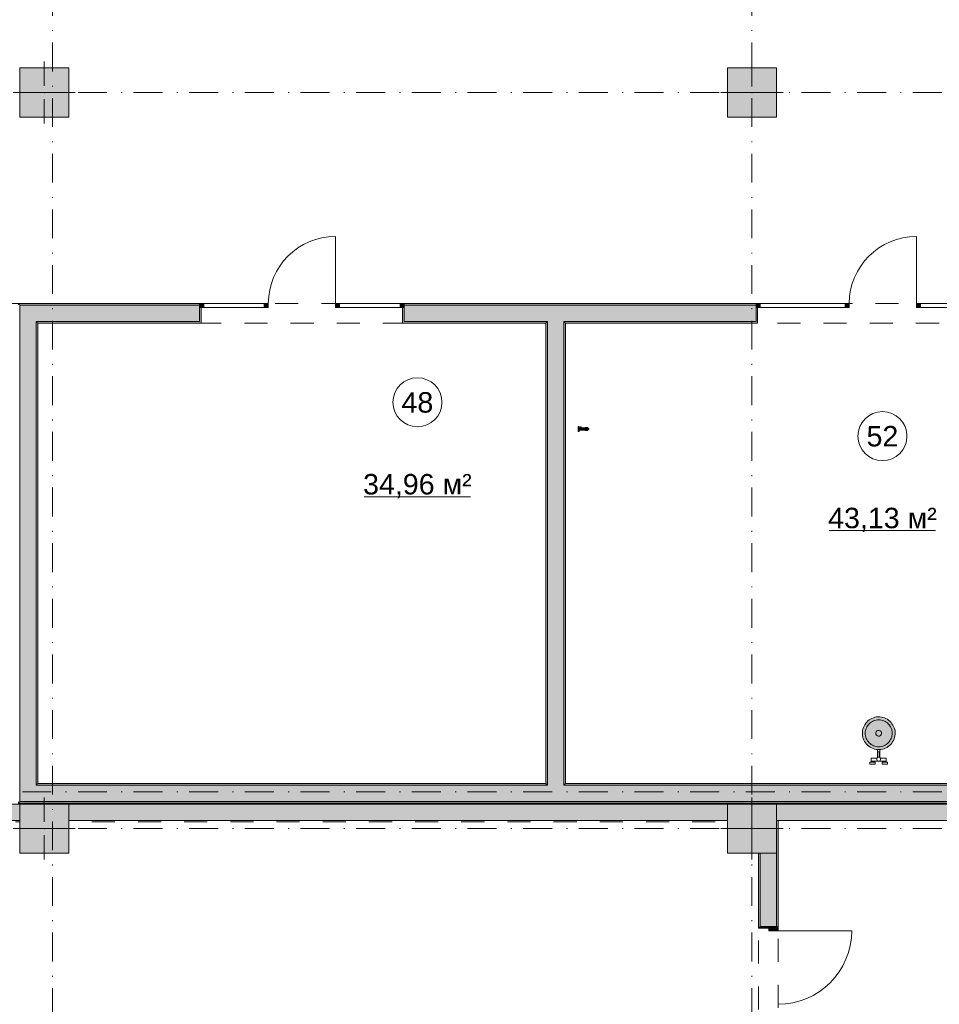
# Model space of a CAD drawing. Header units: millimetres. Extents: x 0 to 1184, y 0 to 836.
# Tile 39 of 61: x 622 to 734, y 428 to 548. Entities that reach past the tile are written whole.
import ezdxf
from ezdxf.xclip import XClip

# ---------------------------------------------------------------- set-up
doc = ezdxf.new("R2010")
doc.units = ezdxf.units.MM
doc.header["$MEASUREMENT"] = 0
doc.header["$XCLIPFRAME"] = 0
doc.linetypes.add('Штриховая', pattern=[5.644444, 2.822222, -2.822222])
doc.linetypes.add('Штрихпунктирная', pattern=[6.702778, 3.527778, -1.763889, 0, -1.411111])
for name, color, linetype in [('Интерьер - Оборудование', 7, 'Continuous'), ('Интерьер - Оборудование бань', 7, 'Continuous'), ('Конструктив - Колонны', 7, 'Continuous'), ('Конструктив - Стены Блок 200 нов', 7, 'Continuous'), ('Конструктив - Стены Внутр сущ.', 7, 'Continuous'), ('Элемент Модели - Зона', 7, 'Continuous'), ('Элемент Модели - Оси', 7, 'Continuous')]:
    doc.layers.add(name, color=color, linetype=linetype)
doc.styles.add('СГЕНЕРИР_СТИЛЬ_3', font='txt')

# ---------------------------------------------------------------- blocks, each defined once
blk = doc.blocks.new('Чертеж_4_4', base_point=(-278.48, 89.56))
at = {"layer": 'Интерьер - Оборудование', "linetype": 'Continuous', "lineweight": 0, "true_color": 0xe5e5e5}
blk.add_hatch(color=254, dxfattribs=at).paths.add_polyline_path([(690.58, 498.58), (690.57, 498.58), (690.56, 498.54), (690.42, 498.54), (690.42, 498.61), (690.42, 498.66), (690.42, 498.69), (690.42, 498.71), (690.3, 498.71), (690.3, 498.69), (690.3, 498.66), (690.3, 498.61), (690.3, 498.55), (690.3, 498.48), (690.3, 498.41), (690.3, 498.33), (690.3, 498.26), (690.3, 498.2), (690.3, 498.15), (690.3, 498.12), (690.3, 498.11), (690.42, 498.11), (690.42, 498.12), (690.42, 498.15), (690.42, 498.2), (690.42, 498.26), (691.09, 498.27), (691.15, 498.27), (691.15, 498.25), (691.15, 498.24), (691.46, 498.24), (691.47, 498.24), (691.47, 498.25), (691.47, 498.26), (691.47, 498.28), (691.47, 498.3), (691.47, 498.32), (691.47, 498.35), (691.51, 498.36), (691.55, 498.36), (691.57, 498.36), (691.58, 498.36), (691.59, 498.37), (691.6, 498.38), (691.6, 498.41), (691.6, 498.42), (691.6, 498.43), (691.59, 498.44), (691.58, 498.45), (691.55, 498.46), (691.5, 498.46), (691.47, 498.46), (691.47, 498.49), (691.47, 498.52), (691.47, 498.54), (691.47, 498.55), (691.47, 498.56), (691.47, 498.57), (691.46, 498.58), (691.15, 498.58), (691.15, 498.57), (691.15, 498.55), (691.09, 498.55), (690.68, 498.54), (690.68, 498.58), (690.66, 498.58), (690.66, 498.68), (690.64, 498.68), (690.62, 498.68), (690.6, 498.68), (690.59, 498.68)])
at = {"layer": 'Интерьер - Оборудование бань', "linetype": 'Continuous', "lineweight": 0, "true_color": 0xffffff}
blk.add_hatch(color=7, dxfattribs=at).paths.add_polyline_path([(725.02, 461.14), (725.04, 460.95), (725.07, 460.75), (725.13, 460.56), (725.2, 460.38), (725.29, 460.21), (725.4, 460.04), (725.52, 459.89), (725.66, 459.75), (725.81, 459.62), (725.97, 459.51), (726.14, 459.41), (726.32, 459.34), (726.51, 459.28), (726.7, 459.24), (726.9, 459.21), (727.09, 459.21), (727.29, 459.23), (727.48, 459.27), (727.67, 459.32), (727.85, 459.39), (728.03, 459.48), (728.19, 459.59), (728.35, 459.71), (728.49, 459.85), (728.61, 460), (728.72, 460.16), (728.82, 460.33), (728.9, 460.51), (728.96, 460.7), (728.99, 460.89), (729.02, 461.09), (729.02, 461.28), (729.01, 461.48), (728.97, 461.67), (728.92, 461.86), (728.84, 462.04), (728.75, 462.22), (728.64, 462.38), (728.52, 462.54), (728.39, 462.68), (728.23, 462.8), (728.07, 462.92), (727.9, 463.01), (727.72, 463.09), (727.53, 463.15), (727.34, 463.19), (727.15, 463.21), (726.95, 463.21), (726.75, 463.2), (726.56, 463.16), (726.37, 463.11), (726.19, 463.03), (726.02, 462.94), (725.85, 462.84), (725.7, 462.71), (725.56, 462.58), (725.43, 462.43), (725.32, 462.26), (725.22, 462.09), (725.14, 461.91), (725.08, 461.73), (725.05, 461.53), (725.02, 461.34)])
at = {"layer": 'Конструктив - Колонны', "linetype": 'Continuous', "lineweight": 0, "true_color": 0x000000}
for points in [[(622.02, 536.56), (628.02, 536.56), (628.02, 542.56), (622.02, 542.56)], [(708.52, 536.56), (714.52, 536.56), (714.52, 542.56), (708.52, 542.56)], [(622.02, 446.56), (628.02, 446.56), (628.02, 452.56), (622.02, 452.56)], [(708.52, 446.56), (714.52, 446.56), (714.52, 452.56), (708.52, 452.56)]]:
    blk.add_hatch(color=18, dxfattribs=at).paths.add_polyline_path(points)
at = {"layer": 'Конструктив - Стены Блок 200 нов', "linetype": 'Continuous', "lineweight": 0, "true_color": 0x000000}
for points in [[(622.02, 513.76), (621.82, 513.76), (622.02, 513.56)], [(621.82, 513.56), (622.02, 513.56), (621.82, 513.76)], [(644.01, 513.76), (622.02, 513.76), (622.02, 513.56), (644.01, 513.56)], [(624.02, 513.56), (622.02, 513.56), (624.02, 511.56)], [(622.02, 511.56), (624.02, 511.56), (622.02, 513.56)], [(624.02, 511.56), (644.01, 511.56), (644.01, 513.26), (644.01, 513.56), (624.02, 513.56)], [(644.01, 513.76), (644.01, 513.26), (644.51, 513.26), (644.51, 513.76)], [(644.01, 511.36), (644.21, 511.36), (644.21, 513.26), (644.01, 513.26), (644.01, 511.56)], [(651.91, 513.76), (651.91, 513.26), (652.41, 513.26), (652.41, 513.36), (652.41, 513.76)], [(660.61, 513.76), (660.61, 513.36), (660.61, 513.26), (661.11, 513.26), (661.11, 513.76)], [(668.51, 513.76), (668.51, 513.26), (669.01, 513.26), (669.01, 513.76)], [(668.81, 511.36), (669.01, 511.36), (669.01, 511.56), (669.01, 513.26), (668.81, 513.26)], [(669.01, 513.56), (688.52, 513.56), (688.52, 513.76), (669.01, 513.76)], [(669.01, 513.56), (669.01, 513.26), (669.01, 511.56), (686.52, 511.56), (686.52, 513.56)], [(686.52, 511.56), (688.52, 511.56), (688.52, 513.56), (686.52, 513.56)], [(688.52, 513.56), (712.02, 513.56), (712.02, 513.76), (688.52, 513.76)], [(688.52, 511.56), (712.02, 511.56), (712.02, 513.26), (712.02, 513.56), (688.52, 513.56)], [(712.02, 513.76), (712.02, 513.26), (712.52, 513.26), (712.52, 513.76)], [(712.02, 511.36), (712.22, 511.36), (712.22, 513.26), (712.02, 513.26), (712.02, 511.56)], [(722.92, 513.76), (722.92, 513.26), (723.42, 513.26), (723.42, 513.36), (723.42, 513.76)], [(731.62, 513.76), (731.62, 513.36), (731.62, 513.26), (732.12, 513.26), (732.12, 513.76)], [(622.02, 511.56), (622.02, 454.86), (624.02, 454.86), (624.02, 511.56)], [(624.22, 511.56), (624.02, 511.56), (624.22, 511.36)], [(624.02, 511.36), (624.22, 511.36), (624.02, 511.56)], [(624.02, 511.36), (624.02, 455.06), (624.22, 455.06), (624.22, 511.36)], [(644.01, 511.56), (624.22, 511.56), (624.22, 511.36), (644.01, 511.36)], [(669.01, 511.56), (669.01, 511.36), (686.32, 511.36), (686.32, 511.56)], [(686.32, 511.36), (686.52, 511.36), (686.52, 511.56), (686.32, 511.56)], [(686.32, 511.36), (686.32, 455.06), (686.52, 455.06), (686.52, 511.36)], [(686.52, 511.36), (688.52, 511.36), (688.52, 511.56), (686.52, 511.56)], [(688.52, 455.06), (688.52, 511.36), (686.52, 511.36), (686.52, 455.06)], [(688.52, 511.36), (688.72, 511.36), (688.72, 511.56), (688.52, 511.56)], [(688.72, 455.06), (688.72, 511.36), (688.52, 511.36), (688.52, 455.06)], [(712.02, 511.56), (688.72, 511.56), (688.72, 511.36), (712.02, 511.36)], [(624.02, 454.86), (622.02, 452.86), (624.02, 452.86)], [(624.02, 454.86), (622.02, 454.86), (622.02, 452.86)], [(624.22, 455.06), (624.02, 454.86), (624.22, 454.86)], [(624.22, 455.06), (624.02, 455.06), (624.02, 454.86)], [(624.02, 452.86), (686.52, 452.86), (686.52, 454.86), (624.02, 454.86)], [(624.22, 454.86), (686.32, 454.86), (686.32, 455.06), (624.22, 455.06)], [(686.32, 454.86), (686.52, 454.86), (686.52, 455.06), (686.32, 455.06)], [(686.52, 454.86), (688.52, 454.86), (688.52, 455.06), (686.52, 455.06)], [(686.52, 452.86), (688.52, 452.86), (688.52, 454.86), (686.52, 454.86)], [(688.52, 454.86), (688.72, 454.86), (688.72, 455.06), (688.52, 455.06)], [(688.52, 452.86), (765.52, 452.86), (765.52, 454.86), (688.52, 454.86)], [(688.72, 454.86), (765.32, 454.86), (765.32, 455.06), (688.72, 455.06)], [(622.02, 452.86), (621.82, 452.66), (622.02, 452.66)], [(622.02, 452.86), (621.82, 452.86), (621.82, 452.66)], [(894.52, 452.86), (622.02, 452.86), (622.02, 452.66), (894.52, 452.66)], [(714.72, 450.56), (714.52, 450.56), (714.52, 437.57), (714.72, 437.57)], [(712.52, 446.56), (712.32, 446.56), (712.32, 437.57), (712.52, 437.57)], [(712.52, 437.57), (713.57, 437.57), (714.52, 437.57), (714.52, 446.56), (712.52, 446.56)], [(712.32, 437.37), (713.57, 437.37), (713.57, 437.57), (712.52, 437.57), (712.32, 437.57)], [(714.72, 437.57), (713.57, 437.57), (713.57, 437.07), (714.72, 437.07)]]:
    blk.add_hatch(color=18, dxfattribs=at).paths.add_polyline_path(points)
at = {"layer": 'Конструктив - Стены Внутр сущ.', "linetype": 'Continuous', "lineweight": 0, "true_color": 0x000000}
for points in [[(621.02, 452.56), (621.02, 450.56), (622.02, 450.56), (622.02, 452.56)], [(628.02, 452.56), (628.02, 450.56), (708.52, 450.56), (708.52, 452.56)], [(714.52, 452.56), (714.52, 450.56), (798.52, 450.56), (798.52, 452.56)]]:
    blk.add_hatch(color=18, dxfattribs=at).paths.add_polyline_path(points)
at = {"layer": 'Интерьер - Оборудование', "color": 7, "linetype": 'Continuous', "lineweight": 15}
for p, q in [((690.42, 498.54), (690.42, 498.27)), ((690.56, 498.54), (690.68, 498.54)), ((690.58, 498.58), (690.66, 498.58)), ((690.99, 498.51), (691.07, 498.51)), ((690.99, 498.32), (690.99, 498.49)), ((691.15, 498.55), (691.15, 498.27)), ((691.46, 498.58), (691.46, 498.24)), ((691.47, 498.46), (691.47, 498.36)), ((691.07, 498.31), (690.99, 498.31))]:
    blk.add_line(p, q, dxfattribs=at)
at = {"layer": 'Интерьер - Оборудование', "color": 7, "linetype": 'Continuous', "lineweight": 15, "flags": 128}
blk.add_lwpolyline([(690.58, 498.58), (690.58, 498.68), (690.6, 498.68), (690.62, 498.68), (690.64, 498.68), (690.65, 498.68), (690.66, 498.58), (690.67, 498.58), (690.68, 498.54), (691.09, 498.54), (691.15, 498.55), (691.15, 498.57), (691.15, 498.58), (691.46, 498.58), (691.47, 498.57), (691.47, 498.56), (691.47, 498.55), (691.47, 498.54), (691.47, 498.52), (691.47, 498.49), (691.47, 498.47), (691.5, 498.46), (691.54, 498.46), (691.58, 498.45), (691.59, 498.44), (691.6, 498.43), (691.6, 498.42), (691.6, 498.41), (691.6, 498.38), (691.59, 498.37), (691.58, 498.36), (691.57, 498.36), (691.56, 498.36), (691.51, 498.36), (691.47, 498.36), (691.47, 498.32), (691.47, 498.3), (691.47, 498.28), (691.47, 498.26), (691.47, 498.25), (691.47, 498.24), (691.46, 498.24), (691.15, 498.24), (691.15, 498.25), (691.15, 498.26), (691.09, 498.27), (690.42, 498.27), (690.42, 498.2), (690.42, 498.15), (690.42, 498.12), (690.42, 498.11), (690.3, 498.11), (690.3, 498.12), (690.3, 498.15), (690.3, 498.2), (690.3, 498.26), (690.3, 498.33), (690.3, 498.41), (690.3, 498.48), (690.3, 498.55), (690.3, 498.61), (690.3, 498.66), (690.3, 498.69), (690.3, 498.71), (690.42, 498.71), (690.42, 498.69), (690.42, 498.66), (690.42, 498.61), (690.42, 498.55), (690.56, 498.54), (690.56, 498.58)], close=True, dxfattribs=at)
at = {"layer": 'Интерьер - Оборудование', "color": 7, "linetype": 'Continuous', "lineweight": 15}
for centre, radius, start, end in [((690.99, 498.5), 0.00422, 90, 190.2158), ((690.93, 498.49), 0.0565, 0, 10.216), ((691.15, 498.5), 0.0777, 152.2265, 163.6601), ((691.3, 498.46), 0.233, 163.6601, 167.4903), ((691.09, 498.54), 0.00883, 90, 141.9852), ((691.12, 498.51), 0.048, 141.9854, 152.2265), ((691.09, 498.54), 0.00883, 38.0148, 90), ((691.06, 498.51), 0.048, 27.7735, 38.0146), ((691.03, 498.5), 0.0786, 16.088, 27.7735), ((690.88, 498.45), 0.241, 12.2648, 16.0881), ((690.77, 498.43), 0.352, 4.1641, 12.2648), ((690.44, 498.41), 0.686, 0, 4.1641), ((690.93, 498.32), 0.0565, 349.784, 0), ((690.99, 498.31), 0.00422, 169.7842, 270), ((691.3, 498.36), 0.233, 192.5097, 196.3399), ((691.15, 498.31), 0.0777, 196.3399, 207.7735), ((691.12, 498.3), 0.048, 207.7735, 218.0146), ((691.09, 498.28), 0.00883, 218.0148, 270), ((691.09, 498.28), 0.00883, 270, 321.9852), ((691.03, 498.31), 0.0786, 332.2265, 343.912), ((691.06, 498.3), 0.048, 321.9854, 332.2265), ((690.77, 498.38), 0.352, 347.7352, 355.8359), ((690.88, 498.36), 0.241, 343.9119, 347.7352), ((690.44, 498.41), 0.686, 355.8359, 0)]:
    blk.add_arc(centre, radius, start, end, dxfattribs=at)
at = {"layer": 'Интерьер - Оборудование бань', "color": 7, "linetype": 'Continuous', "lineweight": 15}
for p, q in [((725.75, 462.26), (725.86, 462.38)), ((725.86, 462.38), (725.98, 462.49)), ((725.98, 462.49), (726.11, 462.58)), ((726.11, 462.58), (726.24, 462.66)), ((726.24, 462.66), (726.39, 462.73)), ((726.39, 462.73), (726.54, 462.79)), ((726.54, 462.79), (726.7, 462.83)), ((726.7, 462.83), (726.86, 462.85)), ((726.86, 462.85), (727.02, 462.86)), ((727.02, 462.86), (727.18, 462.85)), ((727.18, 462.85), (727.34, 462.83)), ((727.34, 462.83), (727.5, 462.79)), ((727.5, 462.79), (727.65, 462.73)), ((727.65, 462.73), (727.8, 462.66)), ((727.8, 462.66), (727.94, 462.58)), ((727.94, 462.58), (728.07, 462.49)), ((728.07, 462.49), (728.19, 462.38)), ((728.19, 462.38), (728.29, 462.26)), ((725.38, 461.37), (725.41, 461.53)), ((725.38, 461.21), (725.38, 461.37)), ((725.38, 461.05), (725.38, 461.21)), ((725.41, 461.53), (725.44, 461.69)), ((725.44, 461.69), (725.5, 461.84)), ((725.5, 461.84), (725.57, 461.99)), ((725.57, 461.99), (725.65, 462.13)), ((725.65, 462.13), (725.75, 462.26)), ((726.67, 461.25), (726.71, 461.38)), ((726.68, 461.11), (726.67, 461.25)), ((726.71, 461.38), (726.8, 461.49)), ((726.8, 461.49), (726.92, 461.55)), ((726.92, 461.55), (727.06, 461.56)), ((727.06, 461.56), (727.19, 461.52)), ((727.19, 461.52), (727.3, 461.43)), ((727.3, 461.43), (727.36, 461.31)), ((727.37, 461.17), (727.33, 461.04)), ((727.36, 461.31), (727.37, 461.17)), ((728.29, 462.26), (728.39, 462.13)), ((728.39, 462.13), (728.47, 461.99)), ((728.47, 461.99), (728.54, 461.84)), ((728.54, 461.84), (728.6, 461.69)), ((728.6, 461.69), (728.63, 461.53)), ((728.63, 461.53), (728.66, 461.37)), ((728.66, 461.37), (728.67, 461.21)), ((728.67, 461.21), (728.66, 461.05)), ((725.41, 460.89), (725.38, 461.05)), ((725.44, 460.73), (725.41, 460.89)), ((725.5, 460.58), (725.44, 460.73)), ((725.57, 460.44), (725.5, 460.58)), ((725.65, 460.3), (725.57, 460.44)), ((725.75, 460.17), (725.65, 460.3)), ((725.86, 460.05), (725.75, 460.17)), ((725.98, 459.94), (725.86, 460.05)), ((726.11, 459.84), (725.98, 459.94)), ((726.75, 460.99), (726.68, 461.11)), ((726.85, 460.9), (726.75, 460.99)), ((726.98, 460.86), (726.85, 460.9)), ((727.12, 460.87), (726.98, 460.86)), ((727.24, 460.94), (727.12, 460.87)), ((727.33, 461.04), (727.24, 460.94)), ((728.07, 459.94), (727.94, 459.84)), ((728.19, 460.05), (728.07, 459.94)), ((728.29, 460.17), (728.19, 460.05)), ((728.39, 460.3), (728.29, 460.17)), ((728.47, 460.44), (728.39, 460.3)), ((728.54, 460.58), (728.47, 460.44)), ((728.6, 460.73), (728.54, 460.58)), ((728.63, 460.89), (728.6, 460.73)), ((728.66, 461.05), (728.63, 460.89)), ((726.24, 459.76), (726.11, 459.84)), ((726.39, 459.69), (726.24, 459.76)), ((726.54, 459.64), (726.39, 459.69)), ((726.7, 459.6), (726.54, 459.64)), ((726.86, 459.57), (726.7, 459.6)), ((727.02, 459.57), (726.86, 459.57)), ((726.91, 458.26), (726.91, 458.92)), ((726.91, 458.92), (727.11, 458.92)), ((727.18, 459.57), (727.02, 459.57)), ((727.11, 458.92), (727.11, 458.26)), ((727.34, 459.6), (727.18, 459.57)), ((727.5, 459.64), (727.34, 459.6)), ((727.65, 459.69), (727.5, 459.64)), ((727.8, 459.76), (727.65, 459.69)), ((727.94, 459.84), (727.8, 459.76)), ((726.43, 457.81), (726.09, 457.81)), ((726.43, 457.69), (726.09, 457.69)), ((727.59, 457.81), (727.93, 457.81)), ((727.59, 457.69), (727.93, 457.69))]:
    blk.add_line(p, q, dxfattribs=at)
at = {"layer": 'Интерьер - Оборудование бань', "color": 7, "linetype": 'Continuous', "lineweight": 15, "flags": 128}
blk.add_lwpolyline([(725.02, 461.14), (725.02, 461.34), (725.05, 461.53), (725.08, 461.73), (725.14, 461.91), (725.22, 462.09), (725.32, 462.26), (725.43, 462.43), (725.56, 462.58), (725.7, 462.71), (725.85, 462.84), (726.02, 462.94), (726.19, 463.03), (726.37, 463.11), (726.56, 463.16), (726.75, 463.2), (726.95, 463.21), (727.15, 463.21), (727.34, 463.19), (727.53, 463.15), (727.72, 463.09), (727.9, 463.01), (728.07, 462.92), (728.23, 462.8), (728.39, 462.68), (728.52, 462.54), (728.64, 462.38), (728.75, 462.22), (728.84, 462.04), (728.92, 461.86), (728.97, 461.67), (729.01, 461.48), (729.02, 461.28), (729.02, 461.09), (728.99, 460.89), (728.96, 460.7), (728.9, 460.51), (728.82, 460.33), (728.72, 460.16), (728.61, 460), (728.49, 459.85), (728.35, 459.71), (728.19, 459.59), (728.03, 459.48), (727.85, 459.39), (727.67, 459.32), (727.48, 459.27), (727.29, 459.23), (727.09, 459.21), (726.9, 459.21), (726.7, 459.24), (726.51, 459.28), (726.32, 459.34), (726.14, 459.41), (725.97, 459.51), (725.81, 459.62), (725.66, 459.75), (725.52, 459.89), (725.4, 460.04), (725.29, 460.21), (725.2, 460.38), (725.13, 460.56), (725.07, 460.75), (725.04, 460.95)], close=True, dxfattribs=at)
blk.add_lwpolyline([(726.85, 459.23), (727.17, 459.23), (727.17, 458.73), (727.17, 458.6), (727.17, 458.22, -0.06464), (727.21, 458.18), (727.93, 458.18), (727.93, 457.69), (728.1, 457.69), (728.1, 457.45), (727.42, 457.45), (727.42, 457.69), (727.59, 457.69), (727.59, 457.81), (726.43, 457.81), (726.43, 457.69), (726.6, 457.69), (726.6, 457.45), (725.92, 457.45), (725.92, 457.69), (726.09, 457.69), (726.09, 458.18), (726.81, 458.18, -0.06464), (726.85, 458.22)], format="xyb", close=True, dxfattribs=at)
at = {"layer": 'Интерьер - Оборудование бань', "color": 7, "linetype": 'Continuous', "lineweight": 15}
blk.add_circle((727.01, 458.05), 0.24, dxfattribs=at)
for start, end in [(146.4033, 213.5967), (326.4033, 33.5967)]:
    blk.add_arc((727.01, 458.7), 0.12, start, end, dxfattribs=at)
at = {"layer": 'Конструктив - Колонны', "color": 251, "linetype": 'Continuous', "lineweight": 5, "true_color": 0x575757}
for p, q in [((625.02, 540.36), (625.02, 543.36)), ((711.52, 540.36), (711.52, 543.36)), ((624.22, 539.56), (621.22, 539.56)), ((625.82, 539.56), (628.82, 539.56)), ((710.72, 539.56), (707.72, 539.56)), ((712.32, 539.56), (715.32, 539.56)), ((625.02, 538.76), (625.02, 535.76)), ((711.52, 538.76), (711.52, 535.76)), ((625.02, 450.36), (625.02, 453.36)), ((711.52, 450.36), (711.52, 453.36)), ((624.22, 449.56), (621.22, 449.56)), ((625.82, 449.56), (628.82, 449.56)), ((710.72, 449.56), (707.72, 449.56)), ((712.32, 449.56), (715.32, 449.56)), ((625.02, 448.76), (625.02, 445.76)), ((711.52, 448.76), (711.52, 445.76))]:
    blk.add_line(p, q, dxfattribs=at)
at = {"layer": 'Конструктив - Колонны', "color": 251, "linetype": 'Continuous', "lineweight": 15, "true_color": 0x575757, "flags": 128}
for points in [[(622.02, 536.56), (628.02, 536.56), (628.02, 542.56), (622.02, 542.56)], [(708.52, 536.56), (714.52, 536.56), (714.52, 542.56), (708.52, 542.56)], [(622.02, 446.56), (628.02, 446.56), (628.02, 452.56), (622.02, 452.56)], [(708.52, 446.56), (714.52, 446.56), (714.52, 452.56), (708.52, 452.56)]]:
    blk.add_lwpolyline(points, close=True, dxfattribs=at)
at = {"layer": 'Конструктив - Колонны', "color": 251, "linetype": 'Continuous', "lineweight": 5, "true_color": 0x575757}
for p in [(625.02, 539.56), (711.52, 539.56), (625.02, 449.56), (711.52, 449.56)]:
    blk.add_point(p, dxfattribs=at)
at = {"layer": 'Конструктив - Стены Блок 200 нов', "color": 251, "linetype": 'Continuous', "lineweight": 5, "true_color": 0x575757}
for p, q in [((660.61, 513.76), (660.61, 521.96)), ((731.62, 513.76), (731.62, 521.96)), ((644.01, 513.76), (652.41, 513.76)), ((644.01, 513.76), (644.01, 513.26)), ((644.51, 513.76), (644.01, 513.76)), ((644.01, 513.26), (652.41, 513.26)), ((644.01, 513.26), (644.51, 513.26)), ((644.51, 513.26), (644.51, 513.76)), ((651.91, 513.76), (651.91, 513.26)), ((652.41, 513.76), (651.91, 513.76)), ((651.91, 513.26), (652.41, 513.26)), ((652.41, 513.36), (652.41, 513.76)), ((652.41, 513.26), (652.41, 513.36)), ((669.01, 513.76), (660.61, 513.76)), ((660.61, 513.76), (660.61, 513.36)), ((661.11, 513.76), (660.61, 513.76)), ((660.61, 513.36), (660.61, 513.26)), ((669.01, 513.26), (660.61, 513.26)), ((660.61, 513.26), (661.11, 513.26)), ((661.11, 513.26), (661.11, 513.76)), ((668.51, 513.76), (668.51, 513.26)), ((669.01, 513.76), (668.51, 513.76)), ((668.51, 513.26), (669.01, 513.26)), ((669.01, 513.26), (669.01, 513.76)), ((712.02, 513.76), (723.42, 513.76)), ((712.02, 513.76), (712.02, 513.26)), ((712.52, 513.76), (712.02, 513.76)), ((712.02, 513.26), (723.42, 513.26)), ((712.02, 513.26), (712.52, 513.26)), ((712.52, 513.26), (712.52, 513.76)), ((722.92, 513.76), (722.92, 513.26)), ((723.42, 513.76), (722.92, 513.76)), ((722.92, 513.26), (723.42, 513.26)), ((723.42, 513.36), (723.42, 513.76)), ((723.42, 513.26), (723.42, 513.36)), ((743.02, 513.76), (731.62, 513.76)), ((731.62, 513.76), (731.62, 513.36)), ((732.12, 513.76), (731.62, 513.76)), ((731.62, 513.36), (731.62, 513.26)), ((743.02, 513.26), (731.62, 513.26)), ((731.62, 513.26), (732.12, 513.26)), ((732.12, 513.26), (732.12, 513.76)), ((713.57, 437.07), (713.57, 437.57)), ((713.57, 437.57), (714.72, 437.57)), ((714.72, 437.07), (713.57, 437.07)), ((714.72, 437.57), (714.72, 437.07)), ((714.72, 437.07), (723.72, 437.07))]:
    blk.add_line(p, q, dxfattribs=at)
at = {"layer": 'Конструктив - Стены Блок 200 нов', "color": 251, "linetype": 'Continuous', "lineweight": 20, "true_color": 0x575757}
for p, q in [((624.02, 513.56), (622.02, 513.56)), ((622.02, 513.56), (622.02, 511.56)), ((624.02, 513.56), (622.02, 513.56)), ((644.01, 513.56), (624.02, 513.56)), ((644.01, 513.76), (644.01, 513.56)), ((644.01, 513.76), (644.01, 513.56)), ((644.01, 513.76), (644.01, 513.56)), ((644.01, 513.56), (644.01, 513.26)), ((644.01, 513.56), (644.01, 513.26)), ((644.01, 513.56), (644.01, 513.26)), ((644.01, 513.26), (644.21, 513.26)), ((644.01, 511.56), (644.01, 513.26)), ((644.21, 513.26), (644.21, 511.36)), ((644.21, 513.26), (644.21, 511.36)), ((668.81, 513.26), (668.81, 511.36)), ((669.01, 513.26), (668.81, 513.26)), ((668.81, 513.26), (668.81, 511.36)), ((669.01, 513.76), (669.01, 513.56)), ((669.01, 513.76), (669.01, 513.56)), ((669.01, 513.76), (669.01, 513.56)), ((686.52, 513.56), (669.01, 513.56)), ((669.01, 513.56), (669.01, 513.26)), ((669.01, 513.56), (669.01, 513.26)), ((669.01, 513.56), (669.01, 513.26)), ((669.01, 511.56), (669.01, 513.26)), ((688.52, 513.56), (686.52, 513.56)), ((712.02, 513.56), (688.52, 513.56)), ((712.02, 513.76), (712.02, 513.56)), ((712.02, 513.76), (712.02, 513.56)), ((712.02, 513.76), (712.02, 513.56)), ((712.02, 513.56), (712.02, 513.26)), ((712.02, 513.56), (712.02, 513.26)), ((712.02, 513.56), (712.02, 513.26)), ((712.02, 513.26), (712.22, 513.26)), ((712.02, 511.56), (712.02, 513.26)), ((712.22, 513.26), (712.22, 511.36)), ((712.22, 513.26), (712.22, 511.36)), ((622.02, 511.56), (622.02, 454.86)), ((624.22, 511.56), (624.02, 511.56)), ((624.02, 454.86), (624.02, 511.56)), ((624.22, 511.56), (624.02, 511.56)), ((624.22, 511.56), (644.01, 511.56)), ((644.01, 511.36), (644.21, 511.36)), ((644.01, 511.36), (644.21, 511.36)), ((669.01, 511.36), (668.81, 511.36)), ((669.01, 511.36), (668.81, 511.36)), ((669.01, 511.56), (686.52, 511.56)), ((686.52, 511.56), (686.52, 511.36)), ((686.52, 511.56), (686.52, 511.36)), ((686.52, 511.36), (686.52, 455.06)), ((688.52, 511.56), (712.02, 511.56)), ((688.52, 511.36), (688.52, 511.56)), ((688.52, 511.36), (688.52, 511.56)), ((688.52, 455.06), (688.52, 511.36)), ((712.02, 511.36), (712.22, 511.36)), ((712.02, 511.36), (712.22, 511.36)), ((622.02, 454.86), (622.02, 452.86)), ((624.02, 454.86), (624.22, 454.86)), ((624.02, 454.86), (624.22, 454.86)), ((686.52, 454.86), (624.22, 454.86)), ((686.52, 455.06), (686.52, 454.86)), ((686.52, 455.06), (686.52, 454.86)), ((688.52, 454.86), (688.52, 455.06)), ((688.52, 454.86), (688.52, 455.06)), ((765.52, 454.86), (688.52, 454.86)), ((622.02, 452.86), (624.02, 452.86)), ((622.02, 452.86), (624.02, 452.86)), ((624.02, 452.86), (686.52, 452.86)), ((686.52, 452.86), (688.52, 452.86)), ((688.52, 452.86), (765.52, 452.86)), ((712.52, 446.56), (712.52, 437.57)), ((714.52, 437.57), (714.52, 446.56)), ((712.32, 437.57), (712.32, 437.37)), ((712.32, 437.57), (712.32, 437.37)), ((713.57, 437.37), (712.32, 437.37)), ((713.57, 437.37), (712.32, 437.37)), ((712.52, 437.57), (713.57, 437.57)), ((713.57, 437.57), (713.57, 437.37)), ((714.52, 437.57), (713.57, 437.57)), ((714.52, 437.57), (713.57, 437.57)), ((714.52, 437.57), (713.57, 437.57)), ((714.72, 437.57), (714.52, 437.57)), ((714.72, 437.57), (714.52, 437.57)), ((714.72, 437.57), (714.52, 437.57))]:
    blk.add_line(p, q, dxfattribs=at)
at = {"layer": 'Конструктив - Стены Блок 200 нов', "color": 251, "linetype": 'Continuous', "lineweight": 20, "true_color": 0x575757, "flags": 128}
for points in [[(621.82, 513.76), (622.02, 513.76)], [(644.01, 513.76), (622.02, 513.76)], [(688.52, 513.76), (669.01, 513.76)], [(712.02, 513.76), (688.52, 513.76)], [(624.22, 455.06), (624.22, 511.36)], [(624.22, 511.36), (644.01, 511.36)], [(669.01, 511.36), (686.32, 511.36)], [(686.32, 511.36), (686.32, 455.06)], [(688.72, 511.36), (712.02, 511.36)], [(688.72, 455.06), (688.72, 511.36)], [(686.32, 455.06), (624.22, 455.06)], [(765.32, 455.06), (688.72, 455.06)], [(621.82, 452.66), (622.02, 452.66)], [(622.02, 452.66), (894.52, 452.66)], [(714.72, 437.57), (714.72, 450.56)], [(712.32, 446.56), (712.32, 437.57)]]:
    blk.add_lwpolyline(points, dxfattribs=at)
at = {"layer": 'Конструктив - Стены Блок 200 нов', "color": 251, "linetype": 'Continuous', "lineweight": 5, "true_color": 0x575757}
for centre, radius, start, end in [((660.61, 513.76), 8.2, 90, 180), ((731.62, 513.76), 8.2, 90, 180), ((714.72, 437.07), 9, 270, 0)]:
    blk.add_arc(centre, radius, start, end, dxfattribs=at)
at = {"layer": 'Конструктив - Стены Внутр сущ.', "color": 251, "linetype": 'Continuous', "lineweight": 20, "true_color": 0x575757, "flags": 128}
for points in [[(622.02, 452.56), (621.02, 452.56)], [(708.52, 452.56), (628.02, 452.56)], [(798.52, 452.56), (714.52, 452.56)], [(621.02, 450.56), (622.02, 450.56)], [(628.02, 450.56), (708.52, 450.56)], [(714.52, 450.56), (798.52, 450.56)]]:
    blk.add_lwpolyline(points, dxfattribs=at)
at = {"layer": 'Элемент Модели - Зона', "color": 7, "linetype": 'Continuous', "lineweight": 15}
for p, q in [((664.12, 490.14), (677.13, 490.14)), ((720.96, 486.01), (733.97, 486.01))]:
    blk.add_line(p, q, dxfattribs=at)
at = {"layer": 'Элемент Модели - Зона', "color": 7, "linetype": 'Штриховая', "lineweight": 15, "flags": 128}
for points in [[(83.02, 539.14), (82.62, 539.14), (82.62, 452.76), (140.32, 452.76), (140.32, 480.98), (172.95, 513.62), (173.09, 513.47), (173.09, 513.76), (354.52, 513.76), (354.52, 513.56), (495.52, 513.56), (495.52, 513.76), (862.33, 513.76), (894.69, 481.33), (894.72, 477.98), (894.72, 452.61), (895.12, 452.61), (895.12, 432.56), (892.72, 432.56), (892.72, 446.56), (888.52, 446.56), (888.52, 450.56), (804.52, 450.56), (804.52, 446.56), (798.52, 446.56), (798.52, 450.56), (714.72, 450.56), (714.72, 359.26), (798.52, 359.26), (798.52, 366.06), (804.52, 366.06), (804.52, 354.16), (845.32, 354.16), (845.32, 363.26), (846.52, 363.26), (846.52, 301.37), (892.72, 301.37), (892.72, 352.06), (888.02, 352.06), (888.02, 367.06), (892.72, 367.06), (892.72, 417.56), (895.12, 417.56), (895.12, 291.06), (892.72, 291.06), (892.72, 298.97), (714.72, 298.97), (714.72, 236.06), (892.72, 236.06), (892.72, 266.56), (888.52, 266.56), (888.52, 272.82), (892.72, 272.82), (892.72, 276.06), (895.12, 276.06), (895.12, 272.76), (930.02, 272.76), (930.02, 461.62), (923.91, 461.62), (923.91, 539.56), (978.52, 539.56), (978.52, 542.56), (984.52, 542.56), (984.52, 539.56), (1131.77, 539.56), (1131.77, 540.56), (1122.77, 540.56), (1122.77, 564.56), (1048.52, 564.56), (1048.52, 626.36), (1026.82, 626.36), (1026.82, 632.56), (1013.35, 632.56), (984.52, 632.56), (984.52, 626.56), (978.52, 626.56), (978.52, 631.69), (969.52, 631.69), (894.52, 631.69), (894.52, 626.56), (888.52, 626.56), (888.52, 631.69), (804.52, 631.69), (804.52, 626.56), (798.52, 626.56), (798.52, 631.69), (714.52, 631.69), (714.52, 626.56), (708.52, 626.56), (708.52, 631.69), (628.02, 631.69), (628.02, 626.56), (622.02, 626.56), (621.02, 626.56), (621.02, 575.89), (496.02, 575.89), (496.02, 627.56), (496.02, 706.46), (496.12, 706.46), (496.12, 768.06), (468.72, 768.06), (468.72, 686.86), (461.17, 686.86), (461.17, 631.68), (444.52, 631.68), (444.52, 626.56), (438.52, 626.56), (438.52, 631.68), (354.52, 631.68), (354.52, 626.56), (348.52, 626.56), (348.52, 631.68), (331.77, 631.68), (331.77, 554.56), (331.77, 539.56), (264.52, 539.56), (264.52, 536.56), (258.52, 536.56), (258.52, 539.56), (174.52, 539.56), (174.52, 536.56), (168.52, 536.56), (168.52, 539.56), (89.02, 539.56), (89.02, 536.56), (83.02, 536.56)], [(622.02, 536.56), (622.02, 542.56), (628.02, 542.56), (628.02, 536.56)], [(708.52, 536.56), (708.52, 542.56), (714.52, 542.56), (714.52, 536.56)], [(686.32, 455.06), (686.32, 511.36), (624.22, 511.36), (624.22, 455.06)], [(688.72, 511.36), (688.72, 455.06), (765.32, 455.06), (765.32, 511.36)], [(438.52, 450.36), (401.97, 450.36), (401.97, 399.65), (438.52, 363.1), (438.52, 366.06), (444.52, 366.06), (444.52, 360.06), (444.72, 360.06), (444.72, 359.26), (622.02, 359.26), (622.02, 359.06), (628.02, 359.06), (628.02, 359.26), (665.32, 359.26), (665.32, 410.06), (712.32, 410.06), (712.32, 446.56), (708.52, 446.56), (708.52, 450.36), (628.02, 450.36), (628.02, 446.56), (622.02, 446.56), (622.02, 450.36), (621.02, 450.36), (621.02, 446.56), (615.02, 446.56), (615.02, 450.36), (534.52, 450.36), (534.52, 446.56), (528.52, 446.56), (528.52, 450.36), (444.52, 450.36), (444.52, 446.56), (438.52, 446.56)]]:
    blk.add_lwpolyline(points, close=True, dxfattribs=at)
at = {"layer": 'Элемент Модели - Зона', "color": 7, "linetype": 'Continuous', "lineweight": 15, "flags": 128}
for points in [[(673.63, 501.68, 1), (667.63, 501.68, 1)], [(730.47, 497.55, 1), (724.47, 497.55, 1)]]:
    blk.add_lwpolyline(points, format="xyb", close=True, dxfattribs=at)
at = {"layer": 'Элемент Модели - Оси', "color": 7, "linetype": 'Штрихпунктирная', "lineweight": 15}
for p, q in [((626.02, 831.39), (626.02, 166.93)), ((711.52, 831.39), (711.52, 166.93)), ((71.32, 539.56), (1182.02, 539.56)), ((71.32, 454.06), (1182.02, 454.06)), ((71.32, 449.56), (1182.02, 449.56))]:
    blk.add_line(p, q, dxfattribs=at)
at = {"layer": 'Элемент Модели - Зона', "color": 7, "linetype": 'Continuous', "lineweight": 15, "char_height": 2.5, "attachment_point": 5, "style": 'СГЕНЕРИР_СТИЛЬ_3'}
for s, insert in [('\\A1;{\\pqc;\\fArial|b0|i0|c204|p38;48}', (670.63, 501.65)), ('\\A1;{\\pqc;\\fArial|b0|i0|c204|p38;52}', (727.47, 497.52)), ('\\A1;{\\pqc;\\fArial|b0|i0|c204|p38;34,96 м²}', (670.63, 491.43)), ('\\A1;{\\pqc;\\fArial|b0|i0|c204|p38;43,13 м²}', (727.47, 487.3))]:
    blk.add_mtext(s, dxfattribs=dict(at, insert=insert))

msp = doc.modelspace()

# ---------------------------------------------------------------- block references
at = {"color": 161, "linetype": 'Continuous', "lineweight": 40, "true_color": 0x83aefe}
ref = msp.add_blockref('Чертеж_4_4', (-278.48, 89.56), dxfattribs=at)
XClip(ref).set_block_clipping_path([(71.3162990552, 166.9277917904), (1182.0208577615, 831.3911731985)])

doc.saveas('drawing.dxf')
